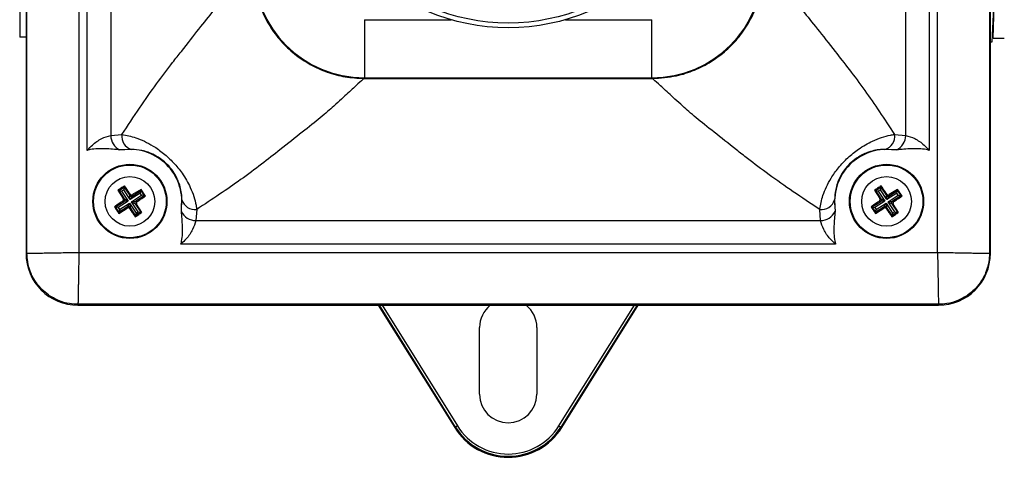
# Model space of a CAD drawing. Extents: x 0 to 411, y 0 to 279.
# Tile 9 of 13: x 271 to 323, y 62 to 86. Entities that reach past the tile are written whole.
import ezdxf

# ---------------------------------------------------------------- set-up
doc = ezdxf.new("R2010")
doc.units = 0
doc.header["$LTSCALE"] = 0.5
doc.header["$MEASUREMENT"] = 0
doc.layers.get('0').update_dxf_attribs({"linetype": 'CONTINUOUS'})
doc.layers.add('DIM', color=7, linetype='CONTINUOUS')

msp = doc.modelspace()

# ---------------------------------------------------------------- linework, layer by layer
at = {"color": 7, "linetype": 'Continuous', "lineweight": 25}
for p, q in [((271.03442, 119.16822), (271.03442, 73.22057)), ((271.08366, 73.22057), (271.08366, 119.16822)), ((273.85594, 119.1194), (273.85594, 73.26939)), ((273.85594, 119.11935), (273.85594, 73.26939)), ((319.70595, 73.26939), (319.70595, 119.1194)), ((322.47823, 119.16822), (322.47823, 73.22057)), ((322.52747, 73.22057), (322.52747, 119.16822)), ((274.29921, 78.73269), (274.29921, 113.6561)), ((319.26267, 113.6561), (319.26267, 78.73269)), ((275.55422, 112.87205), (275.55422, 79.51674)), ((318.00767, 79.51674), (318.00767, 112.87205)), ((289.11479, 85.69377), (289.11479, 82.58764)), ((304.4471, 82.58764), (304.4471, 85.69377)), ((322.67108, 84.70748), (323.27102, 84.70748)), ((322.52747, 84.50943), (322.63147, 84.50943)), ((289.08579, 82.55864), (289.07798, 82.55865)), ((289.11479, 82.58764), (289.08579, 82.55864)), ((289.08579, 82.55864), (304.4761, 82.55864)), ((289.11479, 82.58764), (304.4471, 82.58764)), ((304.4761, 82.55864), (304.4471, 82.58764)), ((304.4839, 82.55865), (304.4761, 82.55864)), ((275.55422, 79.51674), (276.15194, 79.5633)), ((317.40995, 79.5633), (318.00767, 79.51674)), ((274.29923, 78.71539), (274.29921, 78.73269)), ((274.29921, 78.73269), (274.31409, 78.73269)), ((274.29923, 78.71539), (274.31409, 78.73269)), ((276.31404, 78.75321), (276.04787, 78.74184)), ((276.66167, 78.77156), (276.31404, 78.75321)), ((317.24785, 78.75321), (316.90022, 78.77156)), ((317.51402, 78.74184), (317.24785, 78.75321)), ((319.2478, 78.73269), (319.26266, 78.71539)), ((319.26267, 78.73269), (319.2478, 78.73269)), ((319.26267, 78.73269), (319.26266, 78.71539)), ((276.29518, 76.81945), (276.28147, 76.75409)), ((316.69742, 76.81945), (316.68371, 76.75409)), ((275.93759, 76.58582), (276.21945, 76.14011)), ((275.93759, 76.58582), (276.00295, 76.57212)), ((276.00295, 76.57212), (276.28147, 76.75409)), ((276.29562, 76.12414), (276.00295, 76.57212)), ((276.00295, 76.57212), (276.13949, 76.54349)), ((276.25284, 76.61755), (276.13949, 76.54349)), ((276.13949, 76.54349), (276.48612, 76.01292)), ((276.28147, 76.75409), (276.25284, 76.61755)), ((276.59947, 76.08698), (276.25284, 76.61755)), ((276.28147, 76.75409), (276.57415, 76.30611)), ((276.57415, 76.30611), (276.59012, 76.38228)), ((276.59947, 76.08698), (276.57415, 76.30611)), ((277.13004, 76.43361), (276.59947, 76.08698)), ((276.71069, 76.27748), (276.59947, 76.08698)), ((276.67353, 75.97363), (277.2041, 76.32026)), ((276.71069, 76.27748), (277.15867, 76.57015)), ((276.72666, 76.35365), (276.71069, 76.27748)), ((277.17237, 76.63551), (276.72666, 76.35365)), ((277.34064, 76.29163), (276.89266, 75.99895)), ((277.15867, 76.57015), (277.13004, 76.43361)), ((277.2041, 76.32026), (277.13004, 76.43361)), ((277.17237, 76.63551), (277.15867, 76.57015)), ((277.15867, 76.57015), (277.34064, 76.29163)), ((277.34064, 76.29163), (277.2041, 76.32026)), ((277.406, 76.27792), (277.34064, 76.29163)), ((316.33983, 76.58582), (316.62169, 76.14011)), ((316.33983, 76.58582), (316.40519, 76.57212)), ((316.40519, 76.57212), (316.68371, 76.75409)), ((316.69786, 76.12414), (316.40519, 76.57212)), ((316.40519, 76.57212), (316.54173, 76.54349)), ((316.65508, 76.61755), (316.54173, 76.54349)), ((316.54173, 76.54349), (316.88836, 76.01292)), ((316.68371, 76.75409), (316.65508, 76.61755)), ((317.00171, 76.08698), (316.65508, 76.61755)), ((316.68371, 76.75409), (316.97639, 76.30611)), ((316.97639, 76.30611), (316.99236, 76.38228)), ((317.00171, 76.08698), (316.97639, 76.30611)), ((317.53228, 76.43361), (317.00171, 76.08698)), ((317.11293, 76.27748), (317.00171, 76.08698)), ((317.07577, 75.97363), (317.60633, 76.32026)), ((317.11293, 76.27748), (317.56091, 76.57015)), ((317.1289, 76.35365), (317.11293, 76.27748)), ((317.57461, 76.63551), (317.1289, 76.35365)), ((317.74287, 76.29163), (317.29489, 75.99895)), ((317.53228, 76.43361), (317.56091, 76.57015)), ((317.60633, 76.32026), (317.53228, 76.43361)), ((317.57461, 76.63551), (317.56091, 76.57015)), ((317.56091, 76.57015), (317.74287, 76.29163)), ((317.60633, 76.32026), (317.74287, 76.29163)), ((317.80824, 76.27792), (317.74287, 76.29163)), ((275.81902, 75.69492), (276.26699, 75.9876)), ((276.48612, 76.01292), (275.95556, 75.66629)), ((276.02961, 75.55294), (276.56018, 75.89957)), ((276.26699, 75.9876), (276.19082, 76.00357)), ((276.21945, 76.14011), (276.29562, 76.12414)), ((276.48612, 76.01292), (276.26699, 75.9876)), ((276.29562, 76.12414), (276.48612, 76.01292)), ((276.44896, 75.70908), (276.56018, 75.89957)), ((276.56018, 75.89957), (276.5855, 75.68044)), ((276.56018, 75.89957), (276.90681, 75.36901)), ((276.67353, 75.97363), (276.89266, 75.99895)), ((276.86403, 75.86241), (276.67353, 75.97363)), ((277.02016, 75.44306), (276.67353, 75.97363)), ((276.9402, 75.84644), (276.86403, 75.86241)), ((276.86403, 75.86241), (277.1567, 75.41443)), ((276.89266, 75.99895), (276.96883, 75.98298)), ((277.22206, 75.40073), (276.9402, 75.84644)), ((279.32839, 75.46132), (279.33976, 75.72749)), ((279.33976, 75.72749), (279.35811, 76.07512)), ((314.20378, 76.07512), (314.22213, 75.72749)), ((314.22213, 75.72749), (314.2335, 75.46132)), ((316.22125, 75.69492), (316.66923, 75.9876)), ((316.88836, 76.01292), (316.35779, 75.66629)), ((316.43185, 75.55294), (316.96242, 75.89957)), ((316.66923, 75.9876), (316.59306, 76.00357)), ((316.62169, 76.14011), (316.69786, 76.12414)), ((316.88836, 76.01292), (316.66923, 75.9876)), ((316.69786, 76.12414), (316.88836, 76.01292)), ((316.8512, 75.70908), (316.96242, 75.89957)), ((316.96242, 75.89957), (316.98774, 75.68044)), ((316.96242, 75.89957), (317.30905, 75.36901)), ((317.07577, 75.97363), (317.29489, 75.99895)), ((317.26626, 75.86241), (317.07577, 75.97363)), ((317.4224, 75.44306), (317.07577, 75.97363)), ((317.34244, 75.84644), (317.26626, 75.86241)), ((317.26626, 75.86241), (317.55894, 75.41443)), ((317.29489, 75.99895), (317.37107, 75.98298)), ((317.6243, 75.40073), (317.34244, 75.84644)), ((275.75365, 75.70863), (275.81902, 75.69492)), ((276.00098, 75.4164), (275.81902, 75.69492)), ((275.95556, 75.66629), (275.81902, 75.69492)), ((275.95556, 75.66629), (276.02961, 75.55294)), ((275.98728, 75.35104), (276.43299, 75.6329)), ((275.98728, 75.35104), (276.00098, 75.4164)), ((276.44896, 75.70908), (276.00098, 75.4164)), ((276.02961, 75.55294), (276.00098, 75.4164)), ((276.43299, 75.6329), (276.44896, 75.70908)), ((276.5855, 75.68044), (276.56953, 75.60427)), ((276.87818, 75.23247), (276.5855, 75.68044)), ((276.86447, 75.1671), (276.87818, 75.23247)), ((277.1567, 75.41443), (276.87818, 75.23247)), ((276.90681, 75.36901), (276.87818, 75.23247)), ((276.90681, 75.36901), (277.02016, 75.44306)), ((277.02016, 75.44306), (277.1567, 75.41443)), ((277.22206, 75.40073), (277.1567, 75.41443)), ((280.14985, 75.56539), (280.10329, 74.96767)), ((313.4586, 74.96767), (313.41204, 75.56539)), ((316.15589, 75.70863), (316.22125, 75.69492)), ((316.40322, 75.4164), (316.22125, 75.69492)), ((316.22125, 75.69492), (316.35779, 75.66629)), ((316.35779, 75.66629), (316.43185, 75.55294)), ((316.38951, 75.35104), (316.83523, 75.6329)), ((316.38951, 75.35104), (316.40322, 75.4164)), ((316.8512, 75.70908), (316.40322, 75.4164)), ((316.40322, 75.4164), (316.43185, 75.55294)), ((316.83523, 75.6329), (316.8512, 75.70908)), ((316.98774, 75.68044), (316.97177, 75.60427)), ((317.28042, 75.23247), (316.98774, 75.68044)), ((317.26671, 75.1671), (317.28042, 75.23247)), ((317.55894, 75.41443), (317.28042, 75.23247)), ((317.30905, 75.36901), (317.28042, 75.23247)), ((317.30905, 75.36901), (317.4224, 75.44306)), ((317.4224, 75.44306), (317.55894, 75.41443)), ((317.6243, 75.40073), (317.55894, 75.41443)), ((280.10329, 74.96767), (313.4586, 74.96767)), ((279.31924, 73.72754), (279.30193, 73.71268)), ((279.31924, 73.71266), (279.30193, 73.71268)), ((279.31924, 73.71266), (279.31924, 73.72754)), ((314.24265, 73.71266), (279.31924, 73.71266)), ((314.25995, 73.71268), (314.24265, 73.72754)), ((314.24265, 73.71266), (314.24265, 73.72754)), ((314.25995, 73.71268), (314.24265, 73.71266)), ((271.08366, 73.22057), (271.03442, 73.22057)), ((273.85594, 73.26939), (319.70595, 73.26939)), ((322.47823, 73.22057), (322.52747, 73.22057)), ((319.75477, 70.49711), (273.80712, 70.49711)), ((273.80712, 70.49711), (273.80712, 70.44787)), ((319.75477, 70.49711), (319.75477, 70.44787)), ((273.80712, 70.44787), (319.75477, 70.44787)), ((289.84069, 70.44787), (293.92569, 63.91051)), ((299.6362, 63.91051), (303.7212, 70.44787)), ((295.25185, 65.69467), (295.25185, 69.25957)), ((298.31003, 69.25957), (298.31003, 65.69467)), ((293.97087, 63.93874), (293.92569, 63.91051)), ((294.07163, 64.0017), (293.97087, 63.93874)), ((299.49026, 64.0017), (299.59102, 63.93874)), ((299.59102, 63.93874), (299.6362, 63.91051))]:
    msp.add_line(p, q, dxfattribs=at)
at = {"color": 8, "linetype": 'Continuous', "lineweight": 25}
for p, q in [((289.11479, 85.69377), (293.73079, 85.69377)), ((299.8311, 85.69377), (304.4471, 85.69377)), ((293.97087, 63.93874), (289.90351, 70.44787)), ((290.04361, 70.44787), (294.07163, 64.0017)), ((299.49026, 64.0017), (303.51828, 70.44787)), ((303.65838, 70.44787), (299.59102, 63.93874))]:
    msp.add_line(p, q, dxfattribs=at)
at = {"color": 7, "linetype": 'Continuous', "lineweight": 25, "flags": 128}
for points in [[(274.31409, 78.73269), (274.3152, 78.73134), (274.3163, 78.73), (274.31741, 78.72866), (274.31852, 78.72731), (274.31963, 78.72597), (274.32074, 78.72463), (274.32184, 78.72329), (274.32295, 78.72194)], [(319.2478, 78.73269), (319.24669, 78.73134), (319.24558, 78.73), (319.24448, 78.72866), (319.24337, 78.72731), (319.24226, 78.72597), (319.24115, 78.72463), (319.24004, 78.72329), (319.23894, 78.72194)], [(279.31924, 73.72754), (279.31789, 73.72865), (279.31655, 73.72975), (279.31521, 73.73086), (279.31386, 73.73197), (279.31252, 73.73308), (279.31118, 73.73419), (279.30984, 73.73529), (279.30849, 73.7364)], [(314.24265, 73.72754), (314.244, 73.72865), (314.24534, 73.72975), (314.24668, 73.73086), (314.24803, 73.73197), (314.24937, 73.73308), (314.25071, 73.73419), (314.25205, 73.73529), (314.2534, 73.7364)]]:
    msp.add_lwpolyline(points, dxfattribs=at)
at = {"color": 7, "linetype": 'Continuous', "lineweight": 25}
for centre, radius in [((296.78094, 96.19439), 10.93465), ((296.78094, 96.19439), 10.67996), ((276.57983, 75.99328), 1.9805), ((276.57983, 75.99328), 1.94089), ((316.98206, 75.99328), 1.9805), ((316.98206, 75.99328), 1.94089), ((276.57983, 75.99328), 1.32694), ((316.98206, 75.99328), 1.32694)]:
    msp.add_circle(centre, radius, dxfattribs=at)
for centre, radius, start, end in [((200.1008, 89.64244), 122.66958, 357.6943858, 2.0797312), ((234.36491, 88.71727), 88.3668, 357.2706691, 1.0650283), ((276.41086, 79.51777), 0.85664, 180.069314, 244.929355), ((276.85156, 79.45377), 0.70815, 171.102511, 254.445445), ((316.71032, 79.45377), 0.70815, 285.554555, 8.897489), ((317.15103, 79.51777), 0.85664, 295.070645, 359.930686), ((276.57983, 75.99328), 2.7727, 354.499326, 95.500674), ((316.98206, 75.99328), 2.7727, 84.499326, 185.500674), ((276.65699, 76.36128), 0.09953, 213.665745, 302.649494), ((317.05923, 76.36128), 0.09953, 213.665745, 302.649494), ((276.21182, 76.07044), 0.09953, 303.665745, 32.649494), ((276.50266, 75.62527), 0.09953, 33.665745, 122.649494), ((276.94783, 75.91611), 0.09953, 123.665745, 212.649494), ((280.04032, 76.26501), 0.70815, 195.554555, 278.897489), ((313.52157, 76.26501), 0.70815, 261.102511, 344.445445), ((316.61406, 76.07044), 0.09953, 303.665745, 32.649494), ((316.9049, 75.62527), 0.09953, 33.665745, 122.649494), ((317.35007, 75.91611), 0.09953, 123.665745, 212.649494), ((280.10432, 75.82431), 0.85664, 205.070645, 269.930686), ((313.45757, 75.82431), 0.85664, 270.069314, 334.929355), ((273.80712, 73.22057), 2.7727, 180, 270), ((319.75477, 73.22057), 2.7727, 270, 0), ((296.78094, 69.25957), 1.52909, 129.001481, 180), ((296.78094, 69.25957), 1.52909, 0, 50.998519), ((296.78094, 65.69467), 1.52909, 180, 0), ((296.78094, 65.69467), 3.36685, 212, 328), ((296.78094, 65.69467), 3.31358, 212, 328), ((296.78094, 65.69467), 3.19477, 212, 328)]:
    msp.add_arc(centre, radius, start, end, dxfattribs=at)
for centre, major_axis, start_param, end_param in [((289.11565, 88.5291), (-4.20128, 4.20128), 0.78555046, 2.3560422), ((304.44624, 88.5291), (4.20128, 4.20128), 3.92714311, 5.49763485)]:
    msp.add_ellipse(centre, major_axis=major_axis, ratio=0.99998612, start_param=start_param, end_param=end_param, dxfattribs=at)
for points, knots in [([(276.15194, 79.5633), (276.46897, 80.04232), (277.10407, 81.00197), (278.01252, 82.29048), (278.75055, 83.27825), (279.53195, 84.2568), (280.29925, 85.23141), (281.0685, 86.20386), (281.78396, 87.01845), (282.39919, 87.66451), (282.88167, 88.21141), (283.0756, 88.42184), (283.14519, 88.49143), (283.1452, 88.49143)], [0, 0, 0, 0, 0.07431221, 0.14887272, 0.22314876, 0.26599808, 0.3637782, 0.46202128, 0.55989586, 0.70647299, 0.85332942, 0.99999469, 1, 1, 1, 1]), ([(283.1452, 88.49143), (283.17289, 88.05841), (283.22195, 87.29128), (283.56661, 86.23864), (284.02059, 85.34301), (284.6247, 84.53867), (285.35184, 83.84448), (286.18737, 83.28414), (287.10337, 82.87201), (288.0767, 82.61047), (288.74422, 82.57592), (289.07798, 82.55865)], [0, 0, 0, 0, 0.13940464, 0.24696302, 0.35452127, 0.46208811, 0.56965493, 0.6772417, 0.78482856, 0.8924142, 1, 1, 1, 1]), ([(304.4839, 82.55865), (304.91693, 82.58634), (305.68406, 82.6354), (306.7367, 82.98006), (307.63233, 83.43404), (308.43667, 84.03815), (309.13086, 84.76529), (309.6912, 85.60082), (310.10333, 86.51682), (310.36487, 87.49015), (310.39942, 88.15767), (310.41669, 88.49143)], [0, 0, 0, 0, 0.13940464, 0.24696302, 0.35452127, 0.46208811, 0.56965493, 0.6772417, 0.78482856, 0.8924142, 1, 1, 1, 1]), ([(310.41669, 88.49143), (310.41669, 88.49143), (310.48629, 88.42184), (310.68021, 88.2114), (311.16271, 87.66454), (311.77788, 87.01834), (312.4935, 86.20412), (313.26224, 85.23043), (314.11724, 84.15079), (314.99335, 83.03895), (315.79138, 81.96259), (316.59849, 80.79711), (317.13942, 79.97462), (317.40995, 79.5633)], [0, 0, 0, 0, 0.00000531, 0.14665997, 0.29350576, 0.44007228, 0.53793978, 0.63617574, 0.73394878, 0.8035636, 0.87313688, 0.93655563, 1, 1, 1, 1]), ([(289.07798, 82.55865), (289.07798, 82.55864), (289.00839, 82.48905), (288.79795, 82.29513), (288.25109, 81.81263), (287.60489, 81.19745), (286.79067, 80.48184), (285.81698, 79.7131), (284.73734, 78.8581), (283.6255, 77.98199), (282.54914, 77.18396), (281.38366, 76.37685), (280.56117, 75.83591), (280.14985, 75.56539)], [0, 0, 0, 0, 0.00000531, 0.14665997, 0.29350576, 0.44007228, 0.53793978, 0.63617574, 0.73394878, 0.8035636, 0.87313688, 0.93655563, 1, 1, 1, 1]), ([(313.41204, 75.56539), (312.93302, 75.88242), (311.97337, 76.51752), (310.68486, 77.42597), (309.69709, 78.164), (308.71853, 78.9454), (307.74393, 79.7127), (306.77148, 80.48195), (305.95689, 81.19741), (305.31083, 81.81264), (304.76393, 82.29512), (304.5535, 82.48905), (304.48391, 82.55864), (304.4839, 82.55865)], [0, 0, 0, 0, 0.07431221, 0.14887272, 0.22314876, 0.26599808, 0.3637782, 0.46202128, 0.55989586, 0.70647299, 0.85332942, 0.99999469, 1, 1, 1, 1]), ([(274.31409, 78.73269), (274.39903, 78.82375), (274.62509, 79.06612), (275.06895, 79.37074), (275.39567, 79.46903), (275.55422, 79.51674)], [0, 0, 0, 0, 0.23651958, 0.6294965, 1, 1, 1, 1]), ([(276.15194, 79.5633), (276.39827, 79.51637), (276.79215, 79.44132), (277.35305, 79.21108), (277.84964, 78.94537), (278.38357, 78.56905), (278.92221, 78.06668), (279.42914, 77.43929), (279.87262, 76.65855), (280.08017, 76.01896), (280.13878, 75.63745), (280.14985, 75.56539)], [0, 0, 0, 0, 0.14442957, 0.23093777, 0.31730967, 0.4208764, 0.5270518, 0.63423041, 0.77467254, 0.95743714, 1, 1, 1, 1]), ([(313.41204, 75.56539), (313.45897, 75.81172), (313.53402, 76.2056), (313.76426, 76.7665), (314.02997, 77.26309), (314.40629, 77.79702), (314.90866, 78.33566), (315.53605, 78.84259), (316.31679, 79.28607), (316.95638, 79.49362), (317.33789, 79.55223), (317.40995, 79.5633)], [0, 0, 0, 0, 0.14442957, 0.23093777, 0.31730967, 0.4208764, 0.5270518, 0.63423041, 0.77467254, 0.95743714, 1, 1, 1, 1]), ([(318.00767, 79.51674), (318.16622, 79.46903), (318.49294, 79.37074), (318.9368, 79.06612), (319.16286, 78.82375), (319.2478, 78.73269)], [0, 0, 0, 0, 0.3705035, 0.76348042, 1, 1, 1, 1]), ([(274.32295, 78.72194), (274.31757, 78.72047), (274.30966, 78.71831), (274.30176, 78.71609), (274.29923, 78.71539)], [0, 0, 0, 0, 0.68013235, 1, 1, 1, 1]), ([(276.04787, 78.74184), (275.7848, 78.76555), (275.2586, 78.81297), (274.67716, 78.8082), (274.37254, 78.73532), (274.32603, 78.72277), (274.32295, 78.72194)], [0, 0, 0, 0, 0.458217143, 0.916559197, 0.994484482, 1, 1, 1, 1]), ([(279.35811, 76.07512), (279.3566, 76.12936), (279.34884, 76.40813), (279.26265, 76.86517), (279.00559, 77.43575), (278.68252, 77.87088), (278.43179, 78.10544), (278.17561, 78.3053), (277.78027, 78.5481), (277.23129, 78.73475), (276.84459, 78.75974), (276.66167, 78.77156)], [0, 0, 0, 0, 0.04714552, 0.24231416, 0.37977128, 0.47633502, 0.55572461, 0.57027175, 0.66662444, 0.84230234, 1, 1, 1, 1]), ([(316.90022, 78.77156), (316.84598, 78.77005), (316.56721, 78.76229), (316.11016, 78.6761), (315.53959, 78.41904), (315.10446, 78.09597), (314.8699, 77.84524), (314.67004, 77.58906), (314.42724, 77.19372), (314.24059, 76.64474), (314.2156, 76.25804), (314.20378, 76.07512)], [0, 0, 0, 0, 0.04714552, 0.24231416, 0.37977128, 0.47633502, 0.55572461, 0.57027175, 0.66662444, 0.84230234, 1, 1, 1, 1]), ([(319.23894, 78.72194), (319.23586, 78.72277), (319.18935, 78.73532), (318.88839, 78.80731), (318.30711, 78.81392), (317.78086, 78.76609), (317.51402, 78.74184)], [0, 0, 0, 0, 0.00551526, 0.08343689, 0.53523678, 1, 1, 1, 1]), ([(319.26266, 78.71539), (319.26013, 78.71609), (319.25223, 78.71831), (319.24432, 78.72047), (319.23894, 78.72194)], [0, 0, 0, 0, 0.31986765, 1, 1, 1, 1]), ([(276.29518, 76.81945), (276.23076, 76.77769), (276.11128, 76.70022), (275.99239, 76.62192), (275.93759, 76.58582)], [0, 0, 0, 0, 0.5391128, 1, 1, 1, 1]), ([(276.59012, 76.38228), (276.55004, 76.44209), (276.45162, 76.58897), (276.3534, 76.73367), (276.29518, 76.81945)], [0, 0, 0, 0, 0.40721834, 1, 1, 1, 1]), ([(316.69742, 76.81945), (316.633, 76.77769), (316.51352, 76.70022), (316.39462, 76.62192), (316.33983, 76.58582)], [0, 0, 0, 0, 0.5391128, 1, 1, 1, 1]), ([(316.99236, 76.38228), (316.95228, 76.44209), (316.85385, 76.58897), (316.75564, 76.73367), (316.69742, 76.81945)], [0, 0, 0, 0, 0.40721834, 1, 1, 1, 1]), ([(276.59012, 76.38228), (276.59718, 76.37369), (276.61128, 76.35651), (276.64188, 76.34125), (276.67514, 76.33633), (276.70463, 76.3415), (276.72047, 76.35024), (276.72666, 76.35365)], [0, 0, 0, 0, 0.215677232, 0.431366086, 0.64676397, 0.861995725, 1, 1, 1, 1]), ([(276.96883, 75.98298), (277.02864, 76.02306), (277.17552, 76.12148), (277.32022, 76.2197), (277.406, 76.27792)], [0, 0, 0, 0, 0.40721834, 1, 1, 1, 1]), ([(277.406, 76.27792), (277.36424, 76.34234), (277.28677, 76.46182), (277.20847, 76.58072), (277.17237, 76.63551)], [0, 0, 0, 0, 0.5391128, 1, 1, 1, 1]), ([(316.99236, 76.38228), (316.99941, 76.37369), (317.01352, 76.35651), (317.04411, 76.34125), (317.07738, 76.33633), (317.10687, 76.3415), (317.12271, 76.35024), (317.1289, 76.35365)], [0, 0, 0, 0, 0.21567723, 0.43136609, 0.64676397, 0.86199573, 1, 1, 1, 1]), ([(317.37107, 75.98298), (317.43088, 76.02306), (317.57776, 76.12148), (317.72246, 76.2197), (317.80824, 76.27792)], [0, 0, 0, 0, 0.40721834, 1, 1, 1, 1]), ([(317.80824, 76.27792), (317.76647, 76.34234), (317.68901, 76.46182), (317.6107, 76.58072), (317.57461, 76.63551)], [0, 0, 0, 0, 0.5391128, 1, 1, 1, 1]), ([(276.19082, 76.00357), (276.13101, 75.96349), (275.98413, 75.86507), (275.83943, 75.76685), (275.75365, 75.70863)], [0, 0, 0, 0, 0.40721834, 1, 1, 1, 1]), ([(276.19082, 76.00357), (276.19941, 76.01063), (276.21659, 76.02473), (276.23185, 76.05533), (276.23677, 76.08859), (276.2316, 76.11808), (276.22286, 76.13392), (276.21945, 76.14011)], [0, 0, 0, 0, 0.21567723, 0.43136609, 0.64676397, 0.86199573, 1, 1, 1, 1]), ([(276.96883, 75.98298), (276.96024, 75.97593), (276.94306, 75.96182), (276.9278, 75.93122), (276.92288, 75.89796), (276.92805, 75.86847), (276.93679, 75.85263), (276.9402, 75.84644)], [0, 0, 0, 0, 0.21567723, 0.43136609, 0.64676397, 0.86199573, 1, 1, 1, 1]), ([(316.59306, 76.00357), (316.53325, 75.96349), (316.38637, 75.86507), (316.24167, 75.76685), (316.15589, 75.70863)], [0, 0, 0, 0, 0.407218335, 1, 1, 1, 1]), ([(316.59306, 76.00357), (316.60165, 76.01063), (316.61883, 76.02473), (316.63409, 76.05533), (316.63901, 76.08859), (316.63384, 76.11808), (316.6251, 76.13392), (316.62169, 76.14011)], [0, 0, 0, 0, 0.21567723, 0.43136609, 0.64676397, 0.86199573, 1, 1, 1, 1]), ([(317.37107, 75.98298), (317.36248, 75.97593), (317.34529, 75.96182), (317.33004, 75.93122), (317.32512, 75.89796), (317.33029, 75.86847), (317.33902, 75.85263), (317.34244, 75.84644)], [0, 0, 0, 0, 0.21567723, 0.43136609, 0.64676397, 0.86199573, 1, 1, 1, 1]), ([(275.75365, 75.70863), (275.79541, 75.64421), (275.87288, 75.52473), (275.95119, 75.40584), (275.98728, 75.35104)], [0, 0, 0, 0, 0.5391128, 1, 1, 1, 1]), ([(276.56953, 75.60427), (276.56248, 75.61286), (276.54837, 75.63004), (276.51777, 75.6453), (276.48451, 75.65022), (276.45502, 75.64505), (276.43918, 75.63631), (276.43299, 75.6329)], [0, 0, 0, 0, 0.21567723, 0.43136609, 0.64676397, 0.86199573, 1, 1, 1, 1]), ([(276.56953, 75.60427), (276.60961, 75.54446), (276.70803, 75.39758), (276.80625, 75.25288), (276.86447, 75.1671)], [0, 0, 0, 0, 0.40721834, 1, 1, 1, 1]), ([(276.86447, 75.1671), (276.92889, 75.20886), (277.04837, 75.28633), (277.16727, 75.36464), (277.22206, 75.40073)], [0, 0, 0, 0, 0.5391128, 1, 1, 1, 1]), ([(279.30849, 73.7364), (279.30932, 73.73948), (279.32187, 73.78599), (279.39386, 74.08694), (279.40047, 74.66823), (279.35264, 75.19448), (279.32839, 75.46132)], [0, 0, 0, 0, 0.00551526, 0.08343689, 0.53523678, 1, 1, 1, 1]), ([(314.2335, 75.46132), (314.20979, 75.19825), (314.16237, 74.67205), (314.16714, 74.09062), (314.24002, 73.78599), (314.25257, 73.73948), (314.2534, 73.7364)], [0, 0, 0, 0, 0.45821714, 0.9165592, 0.99448448, 1, 1, 1, 1]), ([(316.15589, 75.70863), (316.19765, 75.64421), (316.27511, 75.52473), (316.35342, 75.40584), (316.38951, 75.35104)], [0, 0, 0, 0, 0.5391128, 1, 1, 1, 1]), ([(316.97177, 75.60427), (316.96471, 75.61286), (316.9506, 75.63004), (316.92001, 75.6453), (316.88675, 75.65022), (316.85726, 75.64505), (316.84142, 75.63631), (316.83523, 75.6329)], [0, 0, 0, 0, 0.21567723, 0.43136609, 0.64676397, 0.86199573, 1, 1, 1, 1]), ([(316.97177, 75.60427), (317.01185, 75.54446), (317.11027, 75.39758), (317.20849, 75.25288), (317.26671, 75.1671)], [0, 0, 0, 0, 0.407218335, 1, 1, 1, 1]), ([(317.26671, 75.1671), (317.33113, 75.20886), (317.45061, 75.28633), (317.5695, 75.36464), (317.6243, 75.40073)], [0, 0, 0, 0, 0.5391128, 1, 1, 1, 1]), ([(280.10329, 74.96767), (280.05558, 74.80912), (279.95729, 74.4824), (279.65267, 74.03854), (279.4103, 73.81248), (279.31924, 73.72754)], [0, 0, 0, 0, 0.3705035, 0.76348042, 1, 1, 1, 1]), ([(314.24265, 73.72754), (314.15159, 73.81248), (313.90921, 74.03854), (313.6046, 74.4824), (313.5063, 74.80912), (313.4586, 74.96767)], [0, 0, 0, 0, 0.23651958, 0.6294965, 1, 1, 1, 1]), ([(279.30193, 73.71268), (279.30264, 73.71521), (279.30486, 73.72311), (279.30702, 73.73102), (279.30849, 73.7364)], [0, 0, 0, 0, 0.31986765, 1, 1, 1, 1]), ([(314.2534, 73.7364), (314.25487, 73.73102), (314.25703, 73.72311), (314.25924, 73.71521), (314.25995, 73.71268)], [0, 0, 0, 0, 0.68013235, 1, 1, 1, 1]), ([(271.08366, 73.22057), (271.09593, 73.2208), (271.12084, 73.22126), (271.28368, 73.22416), (271.54178, 73.22868), (271.8328, 73.23376), (272.09885, 73.23846), (272.30979, 73.24217), (272.54632, 73.24634), (272.85249, 73.25171), (273.28768, 73.25943), (273.64683, 73.26573), (273.85594, 73.26939)], [0, 0, 0, 0, 0.11970761, 0.24291717, 0.36962899, 0.49984325, 0.55778142, 0.61880038, 0.68289986, 0.75007952, 0.85448447, 1, 1, 1, 1]), ([(273.80712, 70.49711), (273.65675, 70.50447), (273.30292, 70.52177), (272.76068, 70.68246), (272.26444, 70.95417), (271.8723, 71.28575), (271.54072, 71.67789), (271.26901, 72.17413), (271.10832, 72.71637), (271.09102, 73.0702), (271.08366, 73.22057)], [0, 0, 0, 0, 0.10552863, 0.24831653, 0.39267956, 0.5, 0.60732087, 0.75168347, 0.89447113, 1, 1, 1, 1]), ([(273.85594, 73.26939), (273.85228, 73.06028), (273.84598, 72.70112), (273.83774, 72.23624), (273.83147, 71.87925), (273.82621, 71.58056), (273.82063, 71.26466), (273.81522, 70.95525), (273.81071, 70.69713), (273.80781, 70.53429), (273.80735, 70.50939), (273.80712, 70.49711)], [0, 0, 0, 0, 0.14552371, 0.24993974, 0.33880028, 0.42219357, 0.50011824, 0.63034111, 0.75706222, 0.88028175, 1, 1, 1, 1]), ([(319.70595, 73.26939), (319.91506, 73.26573), (320.27422, 73.25943), (320.7391, 73.25119), (321.09609, 73.24492), (321.39478, 73.23966), (321.71068, 73.23408), (322.02008, 73.22868), (322.27821, 73.22416), (322.44105, 73.22126), (322.46595, 73.2208), (322.47823, 73.22057)], [0, 0, 0, 0, 0.14552371, 0.24993974, 0.33880028, 0.42219357, 0.50011824, 0.63034111, 0.75706222, 0.88028175, 1, 1, 1, 1]), ([(319.70595, 73.26939), (319.70961, 73.06027), (319.71591, 72.70111), (319.72415, 72.23623), (319.73042, 71.87924), (319.73568, 71.58055), (319.74126, 71.26465), (319.74666, 70.95525), (319.75118, 70.69713), (319.75408, 70.53429), (319.75454, 70.50939), (319.75477, 70.49711)], [0, 0, 0, 0, 0.14552674, 0.24993973, 0.33880418, 0.42219748, 0.50011824, 0.63034252, 0.75706411, 0.88028317, 1, 1, 1, 1]), ([(322.47823, 73.22057), (322.47087, 73.0702), (322.45357, 72.71637), (322.29287, 72.17413), (322.02117, 71.67789), (321.68959, 71.28575), (321.29745, 70.95417), (320.80121, 70.68246), (320.25896, 70.52177), (319.90514, 70.50447), (319.75477, 70.49711)], [0, 0, 0, 0, 0.10552863, 0.24831653, 0.39267957, 0.5, 0.60732087, 0.75168347, 0.89447113, 1, 1, 1, 1])]:
    msp.add_open_spline(points, degree=3, knots=knots, dxfattribs=at)
at = {"layer": 'DIM'}
for p in [(270.69468, 107.6307), (271.03442, 84.75805)]:
    msp.add_line(p, (270.69468, 84.75805), dxfattribs=at)

doc.saveas('drawing.dxf')
